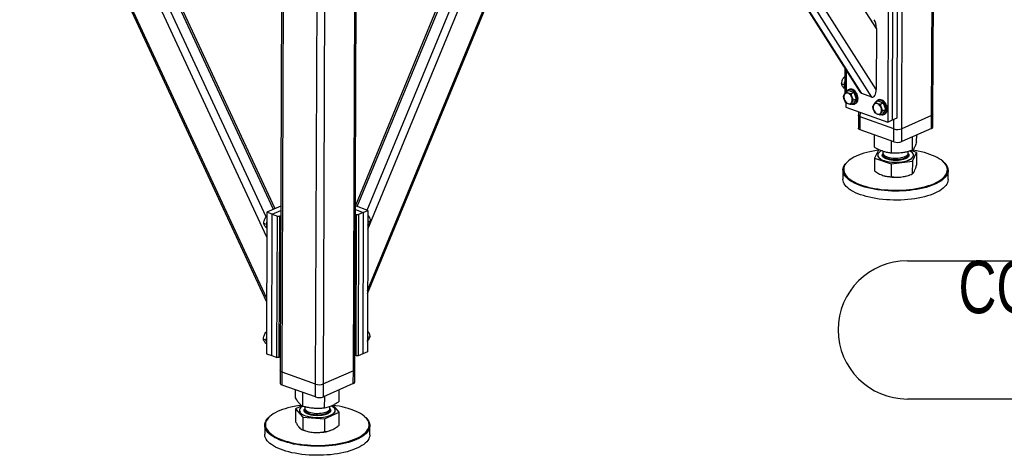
# Model space of a CAD drawing. Header units: millimetres. Extents: x 5 to 415, y 5 to 292.
# Tile 28 of 49: x 215 to 271, y 196 to 221. Entities that reach past the tile are written whole.
import ezdxf

# ---------------------------------------------------------------- set-up
doc = ezdxf.new("R2010")
doc.units = ezdxf.units.MM
doc.layers.add('NOTES', color=6, linetype='Continuous')
doc.layers.add('TRAIT-FORT', color=4, linetype='Continuous', lineweight=25)
doc.styles.add('SLDTEXTSTYLE0', font='TXT', dxfattribs={"width": 0.75})

# ---------------------------------------------------------------- blocks, each defined once
blk = doc.blocks.new('SW_NOTE_12')
at = {"layer": 'NOTES', "color": 0}
for p, q in [((-41.417, 3.951), (-3.951, 3.951)), ((-3.951, -3.951), (-41.417, -3.951))]:
    blk.add_line(p, q, dxfattribs=at)
for centre, start, end in [((-41.417, 0), 90, 270), ((-3.951, 0), 270, 90)]:
    blk.add_arc(centre, 3.951, start, end, dxfattribs=at)
at = {"layer": 'NOTES', "color": 0, "char_height": 3, "attachment_point": 2, "style": 'SLDTEXTSTYLE0'}
for s, insert in [('CONTREVENTEMENT', (-22.875, 3.949)), ('FAU-ALTA01-06', (-22.752, -0.051))]:
    blk.add_mtext(s, dxfattribs=dict(at, insert=insert))

msp = doc.modelspace()

# ---------------------------------------------------------------- linework, layer by layer
at = {"layer": 'TRAIT-FORT', "color": 4, "linetype": 'Continuous', "lineweight": 25}
for p, q in [((267.046, 215.376), (267.15, 243.549)), ((267.127, 215.46), (267.231, 243.585)), ((265.343, 214.623), (265.446, 242.645)), ((263.894, 220.358), (252.676, 237.99)), ((263.881, 216.864), (250.931, 237.218)), ((250.062, 237.008), (262.957, 216.741)), ((263.073, 216.634), (250.187, 236.887)), ((263.64, 216.431), (250.643, 236.859)), ((234.857, 205.212), (247.41, 235.663)), ((234.857, 205.389), (247.322, 235.624)), ((214.999, 235.104), (229.095, 204.726)), ((229.096, 204.932), (215.114, 235.063)), ((229.109, 208.426), (217.073, 234.365)), ((234.835, 209.976), (244.983, 234.591)), ((234.87, 208.883), (245.576, 234.853)), ((229.066, 209.593), (217.67, 234.152)), ((229.481, 210.011), (218.4, 233.891)), ((229.573, 210.051), (218.533, 233.844)), ((243.902, 233.876), (234.159, 210.24)), ((234.268, 210.178), (244.187, 234.239)), ((229.974, 229.021), (229.87, 200.811)), ((229.977, 200.716), (230.081, 228.983)), ((234.043, 200.796), (234.147, 228.97)), ((234.124, 200.88), (234.228, 229.005)), ((231.888, 200.035), (231.992, 228.131)), ((232.34, 200.044), (232.443, 228.065)), ((264.813, 215.123), (264.843, 223.201)), ((265.079, 215.24), (265.109, 223.319)), ((264.577, 223.084), (264.547, 215.005)), ((263.894, 220.358), (263.881, 216.864)), ((262.093, 218.098), (262.088, 216.626)), ((262.091, 217.533), (262.032, 217.554)), ((262.166, 217.984), (262.162, 216.725)), ((262.057, 217.128), (261.909, 217.181)), ((262.089, 216.923), (262.047, 216.938)), ((262.331, 216.807), (262.171, 216.737)), ((262.342, 216.866), (262.288, 216.842)), ((262.331, 216.807), (262.624, 216.689)), ((262.624, 216.689), (262.464, 216.619)), ((262.759, 216.322), (262.624, 216.689)), ((263.64, 216.431), (263.073, 216.634)), ((262.159, 216.114), (262.158, 215.857)), ((262.158, 215.857), (264.547, 215.005)), ((262.602, 216.072), (262.442, 216.002)), ((262.759, 216.322), (262.599, 216.251)), ((262.602, 216.072), (262.759, 216.322)), ((262.644, 216.037), (262.697, 216.061)), ((264.003, 216.211), (263.843, 216.141)), ((264.014, 216.27), (263.961, 216.246)), ((264.003, 216.211), (264.296, 216.093)), ((264.296, 216.093), (264.136, 216.022)), ((264.431, 215.725), (264.296, 216.093)), ((262.873, 215.391), (262.87, 214.657)), ((262.874, 215.602), (262.873, 215.391)), ((262.977, 214.561), (262.98, 215.296)), ((262.98, 215.296), (262.981, 215.563)), ((264.891, 214.614), (262.98, 215.296)), ((264.274, 215.476), (264.114, 215.406)), ((264.431, 215.725), (264.272, 215.655)), ((264.274, 215.476), (264.431, 215.725)), ((264.316, 215.441), (264.369, 215.465)), ((264.813, 215.123), (265.079, 215.24)), ((267.046, 215.376), (265.343, 214.623)), ((267.044, 214.641), (267.046, 215.376)), ((267.125, 214.725), (267.127, 215.46)), ((264.547, 215.005), (264.813, 215.123)), ((264.891, 214.614), (264.893, 215.158)), ((264.888, 213.88), (262.977, 214.561)), ((263.793, 213.563), (263.795, 214.27)), ((264.888, 213.88), (264.891, 214.614)), ((267.044, 214.641), (265.34, 213.889)), ((265.34, 213.889), (265.343, 214.623)), ((265.952, 213.389), (265.955, 214.161)), ((266.195, 213.883), (266.196, 214.267)), ((264.751, 213.229), (264.754, 213.928)), ((264.033, 213.438), (263.791, 212.945)), ((263.969, 213.116), (263.969, 213.108)), ((264.246, 213.172), (264.276, 213.213)), ((264.272, 213.334), (264.272, 213.231)), ((265.712, 213.226), (265.712, 213.318)), ((266.193, 213.265), (265.889, 213.371)), ((265.95, 212.771), (266.193, 213.265)), ((266.014, 213.101), (266.014, 213.108)), ((266.193, 213.265), (266.19, 212.536)), ((262.321, 212.803), (262.285, 212.773)), ((263.791, 212.945), (263.788, 212.216)), ((263.791, 212.945), (264.749, 212.611)), ((264.749, 212.611), (264.746, 211.882)), ((264.749, 212.611), (265.95, 212.771)), ((265.95, 212.771), (265.947, 212.042)), ((267.696, 212.753), (267.66, 212.783)), ((261.989, 212.26), (261.987, 211.746)), ((265.717, 211.957), (265.779, 211.978)), ((267.987, 211.724), (267.988, 212.238)), ((229.905, 210.198), (229.114, 209.848)), ((234.874, 209.962), (234.159, 210.217)), ((229.114, 209.848), (229.084, 201.77)), ((229.412, 209.742), (229.114, 209.848)), ((229.383, 201.663), (229.412, 209.742)), ((229.412, 209.742), (229.904, 209.959)), ((229.412, 209.742), (229.711, 209.636)), ((229.681, 201.557), (229.711, 209.636)), ((229.711, 209.636), (229.824, 209.638)), ((229.824, 209.638), (229.794, 201.559)), ((229.824, 209.638), (229.903, 209.673)), ((234.157, 209.75), (234.229, 209.724)), ((234.158, 210.005), (234.608, 209.844)), ((234.199, 201.646), (234.229, 209.724)), ((234.229, 209.724), (234.342, 209.727)), ((234.342, 209.727), (234.312, 201.648)), ((234.608, 209.844), (234.342, 209.727)), ((234.608, 209.844), (234.578, 201.766)), ((234.608, 209.844), (234.874, 209.962)), ((234.874, 209.962), (234.844, 201.883)), ((229.078, 209.158), (228.931, 209.211)), ((229.113, 209.563), (229.054, 209.584)), ((234.871, 209.084), (234.881, 209.089)), ((234.893, 209.303), (235.019, 209.359)), ((229.11, 208.953), (229.069, 208.968)), ((229.088, 202.953), (229.029, 202.974)), ((229.054, 202.549), (228.906, 202.601)), ((229.086, 202.343), (229.044, 202.358)), ((234.847, 202.474), (234.857, 202.479)), ((234.869, 202.693), (234.995, 202.749)), ((229.084, 201.77), (229.383, 201.663)), ((234.578, 201.766), (234.312, 201.648)), ((234.844, 201.883), (234.578, 201.766)), ((229.383, 201.663), (229.681, 201.557)), ((229.794, 201.559), (229.681, 201.557)), ((229.873, 201.594), (229.794, 201.559)), ((234.199, 201.646), (234.127, 201.672)), ((234.312, 201.648), (234.199, 201.646)), ((229.87, 200.811), (229.867, 200.077)), ((229.974, 199.982), (229.977, 200.716)), ((231.888, 200.035), (229.977, 200.716)), ((234.043, 200.796), (232.34, 200.044)), ((234.041, 200.062), (234.043, 200.796)), ((234.122, 200.146), (234.124, 200.88)), ((231.885, 199.3), (229.974, 199.982)), ((230.744, 199.243), (230.746, 199.707)), ((231.157, 198.766), (231.16, 199.559)), ((231.885, 199.3), (231.888, 200.035)), ((234.041, 200.062), (232.337, 199.309)), ((232.337, 199.309), (232.34, 200.044)), ((233.238, 199.043), (233.24, 199.708)), ((232.404, 198.666), (232.407, 199.34)), ((230.742, 198.625), (230.739, 197.896)), ((231.115, 198.794), (230.742, 198.625)), ((230.742, 198.625), (231.155, 198.148)), ((230.967, 198.536), (230.966, 198.529)), ((231.243, 198.592), (231.269, 198.629)), ((231.269, 198.738), (231.269, 198.651)), ((232.402, 198.047), (233.235, 198.425)), ((232.709, 198.646), (232.709, 198.747)), ((233.235, 198.425), (232.889, 198.825)), ((233.011, 198.521), (233.011, 198.529)), ((233.233, 197.696), (233.235, 198.425)), ((229.318, 198.223), (229.282, 198.193)), ((231.155, 198.148), (231.152, 197.419)), ((231.155, 198.148), (232.402, 198.047)), ((232.402, 198.047), (232.399, 197.319)), ((234.693, 198.173), (234.657, 198.203)), ((228.986, 197.68), (228.984, 197.166)), ((231.147, 197.421), (231.255, 197.382)), ((232.714, 197.377), (232.721, 197.379)), ((234.984, 197.144), (234.985, 197.658))]:
    msp.add_line(p, q, dxfattribs=at)
at = {"layer": 'TRAIT-FORT', "color": 4, "linetype": 'Continuous', "lineweight": 25, "flags": 128}
for points in [[(262.066, 216.295), (262.094, 216.234), (262.13, 216.178), (262.172, 216.129), (262.22, 216.091), (262.269, 216.065), (262.32, 216.051), (262.368, 216.05), (262.413, 216.063), (262.452, 216.089), (262.483, 216.127), (262.506, 216.174), (262.518, 216.23), (262.521, 216.291), (262.512, 216.355), (262.494, 216.42), (262.466, 216.481), (262.43, 216.537), (262.387, 216.586), (262.34, 216.624), (262.29, 216.651), (262.24, 216.664), (262.191, 216.665), (262.147, 216.652), (262.108, 216.626), (262.076, 216.588), (262.054, 216.541), (262.041, 216.485), (262.039, 216.424), (262.048, 216.36), (262.066, 216.295)], [(262.497, 216.026), (262.528, 216.021), (262.584, 216.021), (262.637, 216.034), (262.684, 216.061), (262.725, 216.1), (262.757, 216.149), (262.779, 216.208), (262.792, 216.275), (262.794, 216.346), (262.786, 216.421), (262.767, 216.496), (262.739, 216.57), (262.702, 216.639), (262.657, 216.702), (262.606, 216.757), (262.551, 216.801), (262.493, 216.834), (262.434, 216.854), (262.376, 216.86), (262.321, 216.854), (262.271, 216.834), (262.227, 216.801), (262.191, 216.757), (262.181, 216.741)], [(262.697, 216.061), (262.738, 216.084), (262.778, 216.123), (262.81, 216.173), (262.833, 216.232), (262.845, 216.298), (262.847, 216.37), (262.839, 216.445), (262.82, 216.52), (262.792, 216.593), (262.755, 216.663), (262.71, 216.726), (262.659, 216.78), (262.604, 216.824), (262.546, 216.857), (262.487, 216.877), (262.429, 216.884), (262.374, 216.877), (262.342, 216.866)], [(263.738, 215.699), (263.766, 215.638), (263.802, 215.582), (263.845, 215.533), (263.892, 215.495), (263.942, 215.468), (263.992, 215.455), (264.04, 215.454), (264.085, 215.467), (264.124, 215.493), (264.155, 215.531), (264.178, 215.578), (264.19, 215.634), (264.193, 215.695), (264.184, 215.759), (264.166, 215.824), (264.138, 215.885), (264.102, 215.941), (264.059, 215.989), (264.012, 216.028), (263.962, 216.054), (263.912, 216.068), (263.864, 216.069), (263.819, 216.056), (263.78, 216.03), (263.749, 215.992), (263.726, 215.944), (263.714, 215.889), (263.711, 215.828), (263.72, 215.763), (263.738, 215.699)], [(264.17, 215.43), (264.2, 215.425), (264.256, 215.425), (264.309, 215.438), (264.357, 215.465), (264.397, 215.503), (264.429, 215.553), (264.452, 215.612), (264.464, 215.678), (264.466, 215.75), (264.458, 215.825), (264.439, 215.9), (264.411, 215.974), (264.374, 216.043), (264.329, 216.106), (264.278, 216.16), (264.223, 216.205), (264.165, 216.237), (264.106, 216.257), (264.048, 216.264), (263.993, 216.257), (263.943, 216.237), (263.899, 216.205), (263.863, 216.16), (263.854, 216.145)], [(264.369, 215.465), (264.41, 215.488), (264.45, 215.527), (264.482, 215.577), (264.505, 215.635), (264.517, 215.702), (264.52, 215.774), (264.511, 215.848), (264.492, 215.924), (264.464, 215.997), (264.427, 216.066), (264.382, 216.129), (264.332, 216.184), (264.276, 216.228), (264.218, 216.261), (264.159, 216.281), (264.101, 216.288), (264.047, 216.281), (264.014, 216.27)], [(262.98, 215.296), (262.938, 215.314), (262.905, 215.336), (262.883, 215.359), (262.874, 215.384), (262.873, 215.391)], [(262.98, 215.296), (262.938, 215.314), (262.905, 215.336), (262.883, 215.359), (262.874, 215.384), (262.873, 215.391)], [(262.977, 214.561), (262.935, 214.58), (262.902, 214.601), (262.881, 214.625), (262.871, 214.649), (262.87, 214.657)], [(264.013, 213.397), (263.897, 213.38), (263.71, 213.348), (263.529, 213.311), (263.355, 213.27), (263.188, 213.223), (263.031, 213.172), (262.882, 213.117), (262.744, 213.058), (262.616, 212.995), (262.499, 212.929), (262.395, 212.859), (262.303, 212.787), (262.223, 212.713), (262.157, 212.637), (262.104, 212.558), (262.065, 212.479), (262.04, 212.399), (262.029, 212.318), (262.032, 212.237), (262.049, 212.156), (262.081, 212.076), (262.126, 211.997), (262.184, 211.919), (262.256, 211.843), (262.342, 211.769), (262.439, 211.697), (262.549, 211.629), (262.67, 211.563), (262.803, 211.501), (262.946, 211.443), (263.099, 211.388), (263.26, 211.338), (263.43, 211.293), (263.607, 211.252), (263.791, 211.216), (263.981, 211.185), (264.175, 211.16), (264.374, 211.14), (264.575, 211.125), (264.778, 211.116), (264.982, 211.112), (265.187, 211.114), (265.39, 211.122), (265.591, 211.135), (265.79, 211.153), (265.984, 211.177), (266.174, 211.207), (266.174, 211.207)], [(263.969, 213.108), (263.97, 213.09), (263.983, 213.042), (264.01, 212.995), (264.05, 212.95), (264.104, 212.906), (264.17, 212.866), (264.248, 212.829), (264.336, 212.796), (264.434, 212.767), (264.539, 212.743), (264.65, 212.724), (264.767, 212.71), (264.886, 212.702), (265.007, 212.699), (265.128, 212.703), (265.247, 212.711), (265.362, 212.726), (265.472, 212.745), (265.575, 212.77), (265.671, 212.8), (265.756, 212.833), (265.831, 212.871), (265.894, 212.912), (265.945, 212.955), (265.982, 213.001), (266.005, 213.048), (266.014, 213.096), (266.014, 213.101)], [(263.988, 213.193), (263.972, 213.145), (263.971, 213.097), (263.983, 213.049), (264.01, 213.002), (264.05, 212.957), (264.104, 212.914), (264.17, 212.873), (264.248, 212.836), (264.336, 212.803), (264.434, 212.774), (264.539, 212.75), (264.65, 212.731), (264.767, 212.717), (264.886, 212.709), (265.007, 212.707), (265.128, 212.71), (265.247, 212.719), (265.362, 212.733), (265.472, 212.753), (265.576, 212.777), (265.671, 212.807), (265.756, 212.841), (265.831, 212.878), (265.894, 212.919), (265.945, 212.962), (265.982, 213.008), (266.005, 213.055), (266.014, 213.103), (266.008, 213.151), (265.989, 213.198), (265.955, 213.245), (265.908, 213.289), (265.848, 213.331), (265.816, 213.349)], [(264.272, 213.231), (264.275, 213.206), (264.291, 213.166), (264.32, 213.128), (264.362, 213.092), (264.417, 213.058), (264.483, 213.028), (264.559, 213.002), (264.643, 212.98), (264.734, 212.963), (264.83, 212.951), (264.929, 212.944), (265.03, 212.943), (265.129, 212.948), (265.226, 212.958), (265.319, 212.973), (265.405, 212.993), (265.483, 213.018), (265.551, 213.047), (265.609, 213.079), (265.655, 213.115), (265.688, 213.152), (265.707, 213.191), (265.712, 213.226)], [(264.279, 213.192), (264.272, 213.156), (264.277, 213.116), (264.296, 213.077), (264.329, 213.039), (264.375, 213.004), (264.432, 212.971), (264.501, 212.942), (264.579, 212.916), (264.665, 212.895), (264.757, 212.88), (264.854, 212.869)], [(264.854, 212.869), (264.954, 212.864), (265.054, 212.864), (265.154, 212.87), (265.25, 212.881), (265.341, 212.898), (265.425, 212.919), (265.501, 212.945), (265.567, 212.975), (265.621, 213.008), (265.664, 213.044), (265.693, 213.082), (265.709, 213.122), (265.711, 213.161), (265.704, 213.187)], [(266.174, 211.207), (266.359, 211.241), (266.536, 211.28), (266.707, 211.325), (266.869, 211.373), (267.022, 211.427), (267.166, 211.484), (267.299, 211.545), (267.421, 211.609), (267.532, 211.677), (267.63, 211.748), (267.716, 211.821), (267.789, 211.897), (267.848, 211.974), (267.894, 212.053), (267.926, 212.133), (267.944, 212.213), (267.948, 212.294), (267.938, 212.375), (267.914, 212.456), (267.876, 212.536), (267.824, 212.614), (267.758, 212.691), (267.68, 212.766), (267.588, 212.839), (267.485, 212.909), (267.369, 212.976), (267.242, 213.04), (267.104, 213.1), (266.956, 213.157), (266.799, 213.209), (266.633, 213.257), (266.459, 213.3), (266.279, 213.338), (266.092, 213.372), (265.955, 213.392)], [(266.19, 211.155), (265.998, 211.126), (265.8, 211.101), (265.599, 211.082), (265.395, 211.069), (265.189, 211.062), (264.982, 211.06), (264.775, 211.063), (264.569, 211.072), (264.365, 211.087), (264.164, 211.108), (263.967, 211.134), (263.775, 211.165), (263.589, 211.201), (263.409, 211.243), (263.237, 211.289), (263.073, 211.34), (262.918, 211.395), (262.773, 211.454), (262.639, 211.517), (262.516, 211.583), (262.405, 211.653), (262.306, 211.725), (262.219, 211.8), (262.146, 211.877), (262.087, 211.956), (262.041, 212.036), (262.01, 212.117), (261.992, 212.199), (261.989, 212.281), (262, 212.363), (262.026, 212.445), (262.065, 212.525), (262.119, 212.605), (262.186, 212.682), (262.266, 212.757), (262.285, 212.773)], [(267.696, 212.753), (267.716, 212.736), (267.796, 212.66), (267.862, 212.582), (267.915, 212.502), (267.953, 212.421), (267.978, 212.34), (267.988, 212.258), (267.984, 212.176), (267.966, 212.094), (267.933, 212.013), (267.887, 211.933), (267.827, 211.855), (267.753, 211.778), (267.666, 211.704), (267.566, 211.632), (267.454, 211.564), (267.33, 211.498), (267.195, 211.436), (267.05, 211.378), (266.894, 211.324), (266.73, 211.275), (266.557, 211.23), (266.377, 211.19), (266.19, 211.155)], [(267.987, 211.724), (267.986, 211.703), (267.975, 211.621), (267.949, 211.539), (267.91, 211.459), (267.856, 211.38), (267.789, 211.302), (267.709, 211.227), (267.615, 211.154), (267.509, 211.083), (267.391, 211.016), (267.262, 210.953), (267.122, 210.893), (266.971, 210.837), (266.811, 210.785), (266.643, 210.738), (266.466, 210.696), (266.282, 210.658), (266.093, 210.626), (265.898, 210.599), (265.698, 210.577), (265.496, 210.561), (265.29, 210.551), (265.084, 210.546), (264.877, 210.547), (264.67, 210.553), (264.465, 210.565), (264.262, 210.583), (264.063, 210.606), (263.869, 210.635), (263.679, 210.668), (263.496, 210.707), (263.32, 210.751), (263.152, 210.8), (262.992, 210.852), (262.843, 210.91), (262.703, 210.971), (262.574, 211.035), (262.457, 211.103), (262.352, 211.174), (262.259, 211.248), (262.179, 211.324), (262.113, 211.402), (262.06, 211.482), (262.022, 211.563), (261.997, 211.644), (261.987, 211.726), (261.987, 211.746)], [(234.872, 209.419), (234.888, 209.349), (234.895, 209.274)], [(234.848, 202.809), (234.864, 202.739), (234.87, 202.665)], [(229.977, 200.716), (229.935, 200.735), (229.902, 200.756), (229.88, 200.779), (229.871, 200.804), (229.87, 200.811)], [(229.977, 200.716), (229.935, 200.735), (229.902, 200.756), (229.88, 200.779), (229.871, 200.804), (229.87, 200.811)], [(229.974, 199.982), (229.932, 200), (229.899, 200.021), (229.878, 200.045), (229.868, 200.069), (229.867, 200.077)], [(231.072, 198.825), (231.038, 198.821), (230.847, 198.793), (230.661, 198.76), (230.482, 198.722), (230.309, 198.679), (230.145, 198.631), (229.99, 198.579), (229.844, 198.523), (229.708, 198.463), (229.583, 198.399), (229.469, 198.332), (229.368, 198.262), (229.279, 198.189), (229.202, 198.114), (229.14, 198.037), (229.09, 197.959), (229.055, 197.879), (229.033, 197.799), (229.026, 197.718), (229.032, 197.637), (229.053, 197.556), (229.088, 197.476), (229.136, 197.397), (229.198, 197.32), (229.274, 197.244)], [(229.274, 197.244), (229.362, 197.171), (229.463, 197.1), (229.575, 197.032), (229.7, 196.968), (229.835, 196.906), (229.98, 196.849), (230.135, 196.796), (230.299, 196.747), (230.471, 196.702), (230.65, 196.663), (230.835, 196.628), (231.026, 196.599), (231.222, 196.575), (231.421, 196.556), (231.623, 196.542), (231.826, 196.535), (232.03, 196.532), (232.235, 196.536), (232.437, 196.545), (232.638, 196.559), (232.836, 196.579), (233.029, 196.605), (233.218, 196.635), (233.401, 196.671), (233.577, 196.711), (233.745, 196.757), (233.905, 196.807), (234.056, 196.861), (234.197, 196.919), (234.328, 196.981), (234.447, 197.046), (234.554, 197.115), (234.65, 197.186), (234.732, 197.26), (234.802, 197.336), (234.858, 197.414), (234.901, 197.493), (234.929, 197.573), (234.944, 197.654), (234.944, 197.735), (234.93, 197.816), (234.903, 197.896), (234.861, 197.976), (234.806, 198.054), (234.737, 198.13), (234.655, 198.205), (234.561, 198.277), (234.454, 198.346), (234.335, 198.413), (234.205, 198.476), (234.065, 198.535), (233.915, 198.59), (233.755, 198.642), (233.587, 198.688), (233.412, 198.73), (233.229, 198.767), (233.041, 198.799), (232.893, 198.821)], [(230.966, 198.529), (230.967, 198.522), (230.976, 198.474), (230.999, 198.427), (231.036, 198.381), (231.086, 198.337), (231.15, 198.296), (231.225, 198.258), (231.31, 198.224), (231.405, 198.194), (231.509, 198.169), (231.619, 198.148), (231.734, 198.133), (231.853, 198.124), (231.974, 198.12), (232.095, 198.122), (232.214, 198.129), (232.331, 198.142), (232.442, 198.16), (232.547, 198.184), (232.645, 198.212), (232.733, 198.245), (232.81, 198.281), (232.877, 198.321), (232.93, 198.364), (232.971, 198.409), (232.997, 198.456), (233.01, 198.504), (233.011, 198.521)], [(231.157, 198.77), (231.132, 198.756), (231.072, 198.715), (231.025, 198.671), (230.992, 198.625), (230.972, 198.577), (230.967, 198.529), (230.976, 198.481), (230.999, 198.434), (231.036, 198.388), (231.086, 198.345), (231.15, 198.303), (231.225, 198.265), (231.31, 198.231), (231.405, 198.201), (231.509, 198.176), (231.619, 198.156), (231.734, 198.141), (231.853, 198.131), (231.974, 198.127), (232.095, 198.129), (232.214, 198.136), (232.331, 198.149), (232.442, 198.168), (232.547, 198.191), (232.645, 198.219), (232.733, 198.252), (232.811, 198.289), (232.877, 198.329), (232.93, 198.372), (232.971, 198.417), (232.997, 198.464), (233.01, 198.511), (233.008, 198.559), (232.992, 198.607), (232.962, 198.654), (232.918, 198.698), (232.861, 198.741), (232.794, 198.78)], [(231.269, 198.651), (231.27, 198.636), (231.282, 198.596), (231.308, 198.558), (231.348, 198.521), (231.399, 198.487), (231.462, 198.456), (231.536, 198.428), (231.618, 198.405), (231.708, 198.387), (231.803, 198.373), (231.901, 198.365), (232.001, 198.363), (232.102, 198.366), (232.199, 198.375), (232.293, 198.389), (232.381, 198.408), (232.461, 198.432), (232.532, 198.459), (232.593, 198.491), (232.642, 198.526), (232.678, 198.563), (232.7, 198.602), (232.709, 198.641), (232.709, 198.646)], [(231.282, 198.626), (231.27, 198.586), (231.272, 198.546), (231.287, 198.507), (231.317, 198.469), (231.359, 198.433), (231.414, 198.399), (231.48, 198.369), (231.555, 198.342), (231.64, 198.32), (231.731, 198.303), (231.827, 198.291), (231.926, 198.285), (232.026, 198.284), (232.126, 198.288), (232.223, 198.298), (232.315, 198.314), (232.402, 198.334), (232.48, 198.359), (232.548, 198.388), (232.606, 198.42), (232.652, 198.455), (232.684, 198.493), (232.703, 198.532), (232.709, 198.572), (232.702, 198.606)], [(229.237, 197.201), (229.16, 197.278), (229.097, 197.356), (229.048, 197.436), (229.013, 197.517), (228.992, 197.599), (228.986, 197.681), (228.993, 197.763), (229.015, 197.845), (229.051, 197.926), (229.101, 198.005), (229.165, 198.083), (229.242, 198.159), (229.282, 198.193)], [(234.693, 198.173), (234.774, 198.099), (234.844, 198.022), (234.9, 197.943), (234.942, 197.862), (234.97, 197.781), (234.984, 197.699), (234.983, 197.616), (234.969, 197.535), (234.94, 197.453), (234.897, 197.373), (234.84, 197.294), (234.769, 197.217), (234.686, 197.143), (234.589, 197.07), (234.48, 197.001), (234.359, 196.934), (234.227, 196.872), (234.084, 196.813), (233.931, 196.758), (233.769, 196.707), (233.598, 196.661), (233.42, 196.62), (233.234, 196.584), (233.043, 196.553), (232.847, 196.527), (232.647, 196.507), (232.443, 196.492), (232.238, 196.483), (232.031, 196.48), (231.824, 196.482), (231.618, 196.49), (231.413, 196.503), (231.211, 196.523), (231.013, 196.547), (230.82, 196.577), (230.632, 196.612), (230.45, 196.652), (230.276, 196.697), (230.11, 196.747), (229.953, 196.801), (229.806, 196.859), (229.669, 196.921), (229.543, 196.986), (229.428, 197.055), (229.326, 197.127), (229.237, 197.201), (229.237, 197.201)], [(234.984, 197.144), (234.984, 197.143), (234.976, 197.061), (234.954, 196.98), (234.918, 196.899), (234.868, 196.82), (234.804, 196.742), (234.727, 196.666), (234.637, 196.592), (234.534, 196.521), (234.419, 196.453), (234.292, 196.389), (234.155, 196.328), (234.007, 196.271), (233.849, 196.218), (233.683, 196.17), (233.508, 196.126), (233.326, 196.087), (233.138, 196.054), (232.944, 196.025), (232.746, 196.002), (232.544, 195.985), (232.339, 195.973), (232.133, 195.967), (231.925, 195.966), (231.719, 195.971), (231.513, 195.982), (231.31, 195.998), (231.11, 196.02), (230.914, 196.047), (230.723, 196.08), (230.538, 196.117), (230.36, 196.16), (230.19, 196.207), (230.028, 196.259), (229.876, 196.315), (229.734, 196.375), (229.602, 196.439), (229.482, 196.506), (229.374, 196.577), (229.278, 196.65), (229.195, 196.725), (229.125, 196.803), (229.069, 196.882), (229.027, 196.963), (228.999, 197.044), (228.985, 197.126), (228.984, 197.166)]]:
    msp.add_lwpolyline(points, dxfattribs=at)
at = {"layer": 'TRAIT-FORT', "color": 4, "linetype": 'Continuous', "lineweight": 25}
for centre, radius, start, end in [((262.602, 217.13), 0.545, 159.7192, 199.8586), ((267.021, 215.482), 0.109, 283.5856, 348.4091), ((267.018, 214.747), 0.109, 283.5856, 348.4091), ((265.104, 215.269), 0.688, 251.9538, 290.3005), ((265.102, 214.534), 0.688, 251.9538, 290.3005), ((264.354, 212.97), 0.428, 112.8834, 148.7462), ((265, 214.323), 2.475, 252.7671, 278.0489), ((265.117, 213.735), 1.877, 277.0288, 288.6587), ((229.623, 209.16), 0.545, 159.7192, 199.8586), ((234.486, 209.259), 0.409, 340.3071, 2.2148), ((229.599, 202.55), 0.545, 159.7192, 199.8586), ((234.461, 202.649), 0.409, 340.3071, 2.2148), ((234.018, 200.902), 0.109, 283.5856, 348.4091), ((234.015, 200.168), 0.109, 283.5856, 348.4091), ((232.101, 200.689), 0.688, 251.9538, 290.3005), ((232.099, 199.954), 0.688, 251.9538, 290.3005), ((231.917, 199.346), 2.072, 251.3594, 266.0871), ((232, 199.666), 2.398, 264.633, 287.3419)]:
    msp.add_arc(centre, radius, start, end, dxfattribs=at)
for centre, start_param, end_param in [((263.655, 220.443), 4.509975, 5.572185), ((263.075, 217.151), 2.430593, 2.939178), ((263.642, 216.949), 2.939178, 4.509975)]:
    msp.add_ellipse(centre, major_axis=(-0.046, 0.524), ratio=0.447107, start_param=start_param, end_param=end_param, dxfattribs=at)
for points, knots in [([(261.909, 217.181), (261.916, 217.232), (261.927, 217.315), (261.966, 217.429), (262.001, 217.501), (262.025, 217.542), (262.032, 217.554)], [0, 0, 0, 0, 0.385549, 0.637642, 0.896546, 1, 1, 1, 1]), ([(262.092, 217.598), (262.087, 217.595), (262.063, 217.581), (262.046, 217.566), (262.032, 217.554)], [0, 0, 0, 0, 0.210309, 1, 1, 1, 1]), ([(262.047, 216.938), (262.029, 216.961), (261.991, 217.008), (261.951, 217.073), (261.923, 217.131), (261.914, 217.164), (261.909, 217.181)], [0, 0, 0, 0, 0.264605, 0.534948, 0.765343, 1, 1, 1, 1]), ([(262.171, 216.737), (262.152, 216.713), (262.112, 216.664), (262.067, 216.597), (262.034, 216.538), (262.021, 216.505), (262.014, 216.488)], [0, 0, 0, 0, 0.264605, 0.534948, 0.765343, 1, 1, 1, 1]), ([(262.149, 216.12), (262.124, 216.163), (262.082, 216.235), (262.042, 216.347), (262.023, 216.427), (262.016, 216.474), (262.014, 216.488)], [0, 0, 0, 0, 0.3855495, 0.6376419, 0.8965462, 1, 1, 1, 1]), ([(262.171, 216.737), (262.191, 216.724), (262.23, 216.698), (262.302, 216.665), (262.381, 216.639), (262.436, 216.625), (262.464, 216.619)], [0, 0, 0, 0, 0.264605, 0.534948, 0.765343, 1, 1, 1, 1]), ([(262.599, 216.251), (262.574, 216.294), (262.532, 216.366), (262.492, 216.478), (262.474, 216.558), (262.466, 216.605), (262.464, 216.619)], [0, 0, 0, 0, 0.385549, 0.637642, 0.896546, 1, 1, 1, 1]), ([(262.442, 216.002), (262.411, 216.009), (262.348, 216.025), (262.267, 216.054), (262.201, 216.086), (262.167, 216.109), (262.149, 216.12)], [0, 0, 0, 0, 0.264605, 0.534948, 0.765343, 1, 1, 1, 1]), ([(262.442, 216.002), (262.45, 216.021), (262.466, 216.059), (262.502, 216.122), (262.548, 216.187), (262.582, 216.23), (262.599, 216.251)], [0, 0, 0, 0, 0.264605, 0.534948, 0.765343, 1, 1, 1, 1]), ([(263.843, 216.141), (263.824, 216.116), (263.784, 216.068), (263.739, 216.001), (263.706, 215.942), (263.693, 215.908), (263.686, 215.891)], [0, 0, 0, 0, 0.264605, 0.534948, 0.765343, 1, 1, 1, 1]), ([(263.821, 215.524), (263.796, 215.567), (263.754, 215.639), (263.714, 215.751), (263.696, 215.831), (263.688, 215.878), (263.686, 215.891)], [0, 0, 0, 0, 0.3855495, 0.6376419, 0.8965462, 1, 1, 1, 1]), ([(263.843, 216.141), (263.863, 216.128), (263.902, 216.102), (263.974, 216.069), (264.053, 216.043), (264.108, 216.029), (264.136, 216.022)], [0, 0, 0, 0, 0.264605, 0.534948, 0.765343, 1, 1, 1, 1]), ([(264.272, 215.655), (264.246, 215.698), (264.204, 215.769), (264.164, 215.882), (264.146, 215.962), (264.138, 216.009), (264.136, 216.022)], [0, 0, 0, 0, 0.385549, 0.637642, 0.896546, 1, 1, 1, 1]), ([(264.114, 215.406), (264.083, 215.413), (264.02, 215.429), (263.939, 215.458), (263.873, 215.49), (263.839, 215.512), (263.821, 215.524)], [0, 0, 0, 0, 0.264605, 0.534948, 0.765343, 1, 1, 1, 1]), ([(264.114, 215.406), (264.122, 215.425), (264.138, 215.463), (264.174, 215.526), (264.22, 215.591), (264.254, 215.633), (264.272, 215.655)], [0, 0, 0, 0, 0.264605, 0.534948, 0.765343, 1, 1, 1, 1]), ([(264.751, 213.229), (264.687, 213.237), (264.566, 213.252), (264.388, 213.294), (264.23, 213.346), (264.083, 213.407), (263.941, 213.477), (263.844, 213.533), (263.793, 213.563)], [0, 0, 0, 0, 0.202068, 0.3827, 0.555315, 0.692992, 0.838894, 1, 1, 1, 1]), ([(266.195, 213.883), (266.179, 213.836), (266.148, 213.746), (266.103, 213.634), (266.063, 213.55), (266.026, 213.485), (265.99, 213.432), (265.965, 213.404), (265.952, 213.389)], [0, 0, 0, 0, 0.202068, 0.3827, 0.555315, 0.692992, 0.838894, 1, 1, 1, 1]), ([(264.846, 212.817), (264.801, 212.821), (264.709, 212.831), (264.578, 212.858), (264.457, 212.896), (264.357, 212.944), (264.295, 212.99), (264.261, 213.029), (264.238, 213.068), (264.226, 213.116), (264.239, 213.154), (264.246, 213.172)], [0, 0, 0, 0, 0.1164968, 0.2399717, 0.3685799, 0.4999174, 0.6312549, 0.6956328, 0.7600283, 0.8835032, 1, 1, 1, 1]), ([(265.952, 213.389), (265.872, 213.364), (265.72, 213.317), (265.497, 213.267), (265.299, 213.237), (265.115, 213.223), (264.937, 213.22), (264.815, 213.226), (264.751, 213.229)], [0, 0, 0, 0, 0.202068, 0.3827, 0.555315, 0.692992, 0.838894, 1, 1, 1, 1]), ([(265.738, 213.052), (265.726, 213.034), (265.703, 212.998), (265.635, 212.946), (265.54, 212.898), (265.419, 212.859), (265.304, 212.835), (265.206, 212.822), (265.109, 212.813), (264.987, 212.808), (264.892, 212.814), (264.846, 212.817)], [0, 0, 0, 0, 0.1164968, 0.2399717, 0.3685799, 0.4999174, 0.6312549, 0.6956328, 0.7600283, 0.8835032, 1, 1, 1, 1]), ([(265.706, 213.212), (265.711, 213.206), (265.725, 213.191), (265.745, 213.156), (265.758, 213.108), (265.744, 213.07), (265.738, 213.052)], [0, 0, 0, 0, 0.110055, 0.298342, 0.659373, 1, 1, 1, 1]), ([(266.068, 212.199), (266.089, 212.245), (266.13, 212.338), (266.17, 212.47), (266.19, 212.536)], [0, 0, 0, 0, 0.494511, 1, 1, 1, 1]), ([(263.788, 212.216), (263.866, 212.164), (263.983, 212.087), (264.144, 212.006), (264.226, 211.975), (264.267, 211.959)], [0, 0, 0, 0, 0.495251, 0.746818, 1, 1, 1, 1]), ([(264.267, 211.959), (264.347, 211.936), (264.509, 211.888), (264.667, 211.884), (264.746, 211.882)], [0, 0, 0, 0, 0.494511, 1, 1, 1, 1]), ([(264.746, 211.882), (264.844, 211.871), (264.991, 211.854), (265.192, 211.856), (265.295, 211.867), (265.346, 211.872)], [0, 0, 0, 0, 0.495251, 0.746818, 1, 1, 1, 1]), ([(265.346, 211.872), (265.447, 211.89), (265.651, 211.926), (265.848, 212.004), (265.947, 212.042)], [0, 0, 0, 0, 0.494511, 1, 1, 1, 1]), ([(265.947, 212.042), (265.967, 212.058), (265.997, 212.082), (266.037, 212.14), (266.058, 212.179), (266.068, 212.199)], [0, 0, 0, 0, 0.495251, 0.746818, 1, 1, 1, 1]), ([(229.113, 209.628), (229.108, 209.625), (229.084, 209.611), (229.067, 209.596), (229.054, 209.584)], [0, 0, 0, 0, 0.210309, 1, 1, 1, 1]), ([(234.873, 209.704), (234.889, 209.681), (234.925, 209.627), (234.967, 209.541), (234.999, 209.448), (235.012, 209.389), (235.019, 209.359)], [0, 0, 0, 0, 0.230175, 0.513175, 0.754357, 1, 1, 1, 1]), ([(228.931, 209.211), (228.937, 209.262), (228.948, 209.345), (228.987, 209.459), (229.023, 209.531), (229.047, 209.572), (229.054, 209.584)], [0, 0, 0, 0, 0.385549, 0.637642, 0.896546, 1, 1, 1, 1]), ([(229.069, 208.968), (229.05, 208.991), (229.013, 209.039), (228.972, 209.104), (228.945, 209.161), (228.935, 209.194), (228.931, 209.211)], [0, 0, 0, 0, 0.264605, 0.534948, 0.765343, 1, 1, 1, 1]), ([(234.881, 209.089), (234.907, 209.126), (234.949, 209.189), (234.99, 209.271), (235.009, 209.322), (235.017, 209.351), (235.019, 209.359)], [0, 0, 0, 0, 0.3855495, 0.6376419, 0.8965462, 1, 1, 1, 1]), ([(228.906, 202.601), (228.913, 202.652), (228.924, 202.736), (228.963, 202.849), (228.998, 202.922), (229.022, 202.962), (229.029, 202.974)], [0, 0, 0, 0, 0.385549, 0.637642, 0.896546, 1, 1, 1, 1]), ([(229.089, 203.018), (229.084, 203.015), (229.06, 203.002), (229.043, 202.986), (229.029, 202.974)], [0, 0, 0, 0, 0.210309, 1, 1, 1, 1]), ([(234.849, 203.095), (234.865, 203.071), (234.901, 203.018), (234.942, 202.931), (234.975, 202.839), (234.988, 202.779), (234.995, 202.749)], [0, 0, 0, 0, 0.230175, 0.513175, 0.754357, 1, 1, 1, 1]), ([(229.044, 202.358), (229.026, 202.381), (228.988, 202.429), (228.948, 202.494), (228.92, 202.552), (228.911, 202.585), (228.906, 202.601)], [0, 0, 0, 0, 0.264605, 0.534948, 0.765343, 1, 1, 1, 1]), ([(234.857, 202.479), (234.882, 202.517), (234.925, 202.579), (234.966, 202.661), (234.985, 202.713), (234.992, 202.741), (234.995, 202.749)], [0, 0, 0, 0, 0.3855495, 0.6376419, 0.8965462, 1, 1, 1, 1]), ([(231.157, 198.766), (231.13, 198.783), (231.077, 198.816), (231, 198.885), (230.932, 198.961), (230.869, 199.044), (230.808, 199.136), (230.766, 199.206), (230.744, 199.243)], [0, 0, 0, 0, 0.202068, 0.3827, 0.555315, 0.692992, 0.838894, 1, 1, 1, 1]), ([(233.238, 199.043), (233.182, 199.004), (233.077, 198.929), (232.921, 198.838), (232.784, 198.773), (232.656, 198.726), (232.533, 198.69), (232.448, 198.674), (232.404, 198.666)], [0, 0, 0, 0, 0.202068, 0.3827, 0.555315, 0.692992, 0.838894, 1, 1, 1, 1]), ([(232.404, 198.666), (232.321, 198.658), (232.163, 198.643), (231.931, 198.642), (231.726, 198.655), (231.535, 198.681), (231.35, 198.716), (231.224, 198.749), (231.157, 198.766)], [0, 0, 0, 0, 0.202068, 0.3827, 0.555315, 0.692992, 0.838894, 1, 1, 1, 1]), ([(231.843, 198.237), (231.798, 198.242), (231.706, 198.251), (231.575, 198.279), (231.454, 198.317), (231.354, 198.365), (231.292, 198.411), (231.258, 198.45), (231.235, 198.488), (231.223, 198.537), (231.236, 198.574), (231.243, 198.592)], [0, 0, 0, 0, 0.116497, 0.239972, 0.36858, 0.499917, 0.631255, 0.695633, 0.760028, 0.883503, 1, 1, 1, 1]), ([(232.69, 198.645), (232.691, 198.645), (232.704, 198.635), (232.718, 198.615), (232.743, 198.576), (232.753, 198.528), (232.739, 198.472), (232.699, 198.418), (232.632, 198.366), (232.537, 198.319), (232.417, 198.279), (232.301, 198.255), (232.203, 198.242), (232.106, 198.233), (231.984, 198.229), (231.889, 198.234), (231.843, 198.237)], [0, 0, 0, 0, 0.002784, 0.049687, 0.096603, 0.186562, 0.271437, 0.356313, 0.446272, 0.539971, 0.635659, 0.731346, 0.778249, 0.825166, 0.915125, 1, 1, 1, 1]), ([(230.739, 197.896), (230.773, 197.833), (230.823, 197.738), (230.893, 197.633), (230.928, 197.589), (230.945, 197.567)], [0, 0, 0, 0, 0.495251, 0.746818, 1, 1, 1, 1]), ([(230.945, 197.567), (230.98, 197.532), (231.05, 197.46), (231.118, 197.433), (231.152, 197.419)], [0, 0, 0, 0, 0.494511, 1, 1, 1, 1]), ([(231.152, 197.419), (231.254, 197.386), (231.406, 197.337), (231.616, 197.295), (231.722, 197.284), (231.775, 197.279)], [0, 0, 0, 0, 0.495251, 0.746818, 1, 1, 1, 1]), ([(231.775, 197.279), (231.88, 197.275), (232.091, 197.267), (232.296, 197.301), (232.399, 197.319)], [0, 0, 0, 0, 0.494511, 1, 1, 1, 1]), ([(232.399, 197.319), (232.467, 197.325), (232.569, 197.334), (232.709, 197.373), (232.78, 197.402), (232.816, 197.417)], [0, 0, 0, 0, 0.495251, 0.746818, 1, 1, 1, 1]), ([(232.816, 197.417), (232.885, 197.453), (233.027, 197.527), (233.164, 197.639), (233.233, 197.696)], [0, 0, 0, 0, 0.494511, 1, 1, 1, 1])]:
    msp.add_open_spline(points, degree=3, knots=knots, dxfattribs=at)

# ---------------------------------------------------------------- block references
at = {"layer": 'NOTES', "color": 211}
msp.add_blockref('SW_NOTE_12', (307.084, 203.134), dxfattribs=at)

doc.saveas('drawing.dxf')
